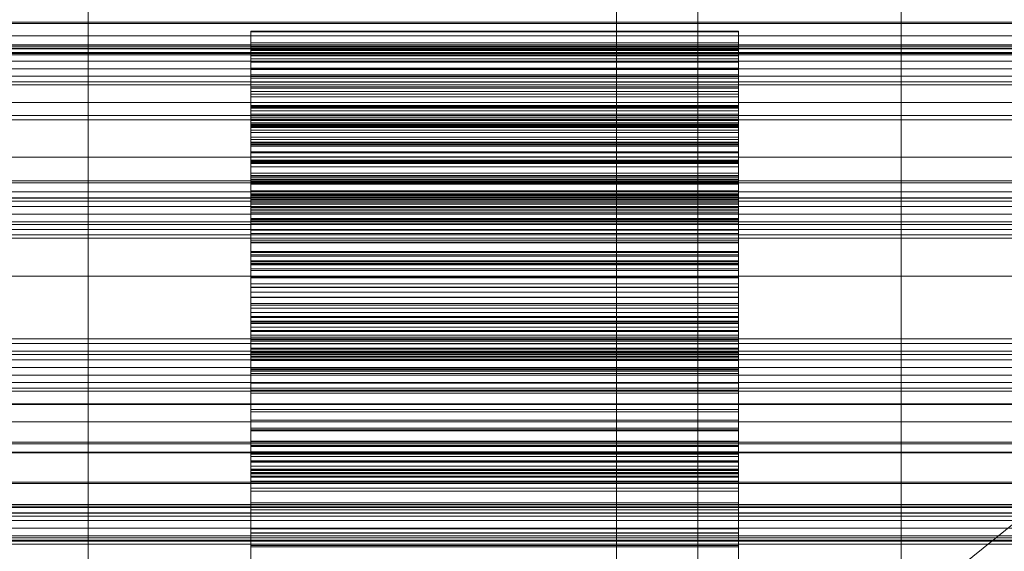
# Model space of a CAD drawing. Header units: millimetres. Extents: x -2233 to 65662, y -50530 to 6847.
# Tile 186 of 256: x 542 to 663, y -33799 to -33734. Entities that reach past the tile are written whole.
import ezdxf

# ---------------------------------------------------------------- set-up
doc = ezdxf.new("R2010")
doc.units = ezdxf.units.MM
for name, color, linetype, lineweight in [('COTAS_O', 1, 'Continuous', 0), ('COTAS_P', 1, 'Continuous', 0), ('frontal_briquetadora', 7, 'Continuous', 0), ('frontal_C01', 7, 'Continuous', 0), ('frontal_C03', 7, 'Continuous', 0), ('frontal_mezcladora', 7, 'Continuous', 0), ('frontal_secador', 7, 'Continuous', 0)]:
    doc.layers.add(name, color=color, linetype=linetype, lineweight=lineweight)
doc.dimstyles.new('R19_100', dxfattribs={"dimtxt": 250, "dimasz": 150, "dimexe": 150, "dimexo": 80, "dimgap": 100, "dimtad": 1, "dimtih": 1, "dimtoh": 1, "dimdsep": 46, "dimcen": 0.09, "dimadec": 0, "dimazin": 0, "dimtfac": 1, "dimtdec": 4, "dimtofl": 0, "dimtmove": 0, "dimatfit": 3, "dimfxl": 1, "dimtolj": 1, "dimtzin": 0, "dimarcsym": 0})

# ---------------------------------------------------------------- blocks, each defined once
blk = doc.blocks.new('DIM_R32_39')
at = {"layer": 'COTAS_O'}
for p, q in [((-1725, -33700), (-1575, -33655)), ((1725, -33700), (1575, -33655)), ((-1725, -34400), (-1725, -33700)), ((-1725, -33700), (1725, -33700)), ((-1725, -33700), (-1575, -33745)), ((1725, -33700), (1575, -33745)), ((1725, -34400), (1725, -33700))]:
    blk.add_line(p, q, dxfattribs=at)
blk.add_text('3450 O', height=250, dxfattribs=at).set_placement((0, -33600))
blk = doc.blocks.new('DIM_R32_40')
at = {"layer": 'COTAS_P'}
for p, q in [((-150, -32200), (550, -32200)), ((550, -32200), (505, -32350)), ((550, -34800), (550, -32200)), ((550, -32200), (595, -32350)), ((550, -34800), (505, -34650)), ((550, -34800), (595, -34650)), ((-150, -34800), (550, -34800))]:
    blk.add_line(p, q, dxfattribs=at)
blk.add_text('2600 P', height=250, rotation=90, dxfattribs=at).set_placement((450, -33500))

msp = doc.modelspace()

# ---------------------------------------------------------------- linework, layer by layer
at = {"layer": 'frontal_briquetadora'}
for p, q in [((570, -33737.351), (570, -33735.082)), ((630, -33735.082), (570, -33735.082)), ((570, -33735.082), (570, -33735.179)), ((630, -33735.179), (570, -33735.179)), ((570, -33735.179), (570, -33737.484)), ((630, -33737.351), (630, -33735.082)), ((630, -33735.082), (630, -33735.179)), ((630, -33735.179), (630, -33737.484)), ((570, -33738.497), (570, -33736.551)), ((630, -33736.551), (570, -33736.551)), ((570, -33736.551), (570, -33738.15)), ((630, -33738.497), (630, -33736.551)), ((630, -33736.551), (630, -33738.15)), ((570, -33738.815), (570, -33737.026)), ((630, -33737.026), (570, -33737.026)), ((570, -33737.026), (570, -33738.924)), ((570, -33739.636), (570, -33737.351)), ((630, -33737.351), (570, -33737.351)), ((630, -33737.484), (570, -33737.484)), ((570, -33737.484), (570, -33739.8)), ((630, -33738.15), (570, -33738.15)), ((570, -33738.15), (570, -33740.677)), ((630, -33738.815), (630, -33737.026)), ((630, -33737.026), (630, -33738.924)), ((630, -33739.636), (630, -33737.351)), ((630, -33737.484), (630, -33739.8)), ((630, -33738.15), (630, -33740.677)), ((570, -33740.487), (570, -33738.497)), ((630, -33738.497), (570, -33738.497)), ((570, -33741.363), (570, -33738.815)), ((630, -33738.815), (570, -33738.815)), ((630, -33738.924), (570, -33738.924)), ((570, -33738.924), (570, -33740.87)), ((630, -33740.487), (630, -33738.497)), ((630, -33741.363), (630, -33738.815)), ((630, -33738.924), (630, -33740.87)), ((570, -33741.93), (570, -33739.636)), ((630, -33739.636), (570, -33739.636)), ((630, -33739.8), (570, -33739.8)), ((570, -33739.8), (570, -33742.123)), ((570, -33742.516), (570, -33740.487)), ((630, -33740.487), (570, -33740.487)), ((630, -33741.93), (630, -33739.636)), ((630, -33739.8), (630, -33742.123)), ((630, -33742.516), (630, -33740.487)), ((630, -33740.677), (570, -33740.677)), ((570, -33740.677), (570, -33743.186)), ((630, -33740.87), (570, -33740.87)), ((570, -33740.87), (570, -33742.858)), ((570, -33743.89), (570, -33741.363)), ((630, -33741.363), (570, -33741.363)), ((630, -33740.677), (630, -33743.186)), ((630, -33740.87), (630, -33742.858)), ((630, -33743.89), (630, -33741.363)), ((570, -33744.23), (570, -33741.93)), ((630, -33741.93), (570, -33741.93)), ((630, -33742.123), (570, -33742.123)), ((570, -33742.123), (570, -33744.446)), ((570, -33744.58), (570, -33742.516)), ((630, -33742.516), (570, -33742.516)), ((570, -33742.858), (570, -33744.886)), ((570, -33746.078), (570, -33742.862)), ((630, -33742.862), (570, -33742.862)), ((570, -33742.862), (570, -33744.352)), ((630, -33744.23), (630, -33741.93)), ((630, -33742.123), (630, -33744.446)), ((630, -33744.58), (630, -33742.516)), ((630, -33742.858), (630, -33744.886)), ((630, -33746.078), (630, -33742.862)), ((630, -33742.862), (630, -33744.352)), ((630, -33743.186), (570, -33743.186)), ((570, -33743.186), (570, -33745.672)), ((570, -33745.318), (570, -33743.885)), ((630, -33743.885), (570, -33743.885)), ((570, -33743.885), (570, -33747.277)), ((570, -33746.39), (570, -33743.89)), ((570, -33746.528), (570, -33744.23)), ((630, -33744.23), (570, -33744.23)), ((630, -33743.186), (630, -33745.672)), ((630, -33745.318), (630, -33743.885)), ((630, -33743.885), (630, -33747.277)), ((630, -33746.39), (630, -33743.89)), ((630, -33746.528), (630, -33744.23)), ((630, -33744.352), (570, -33744.352)), ((570, -33744.352), (570, -33745.915)), ((630, -33744.446), (570, -33744.446)), ((570, -33744.446), (570, -33746.764)), ((570, -33746.676), (570, -33744.58)), ((630, -33744.58), (570, -33744.58)), ((630, -33744.886), (570, -33744.886)), ((570, -33744.886), (570, -33746.95)), ((570, -33746.827), (570, -33745.318)), ((630, -33745.318), (570, -33745.318)), ((630, -33744.352), (630, -33745.915)), ((630, -33744.446), (630, -33746.764)), ((630, -33746.676), (630, -33744.58)), ((630, -33744.886), (630, -33746.95)), ((630, -33746.827), (630, -33745.318)), ((630, -33745.672), (570, -33745.672)), ((570, -33745.672), (570, -33748.127)), ((630, -33745.915), (570, -33745.915)), ((570, -33745.915), (570, -33747.548)), ((570, -33748.735), (570, -33746.078)), ((630, -33746.078), (570, -33746.078)), ((570, -33748.856), (570, -33746.39)), ((630, -33746.39), (570, -33746.39)), ((570, -33748.819), (570, -33746.528)), ((630, -33746.528), (570, -33746.528)), ((570, -33748.801), (570, -33746.676)), ((630, -33746.676), (570, -33746.676)), ((630, -33745.672), (630, -33748.127)), ((630, -33745.915), (630, -33747.548)), ((630, -33748.735), (630, -33746.078)), ((630, -33748.856), (630, -33746.39)), ((630, -33748.819), (630, -33746.528)), ((630, -33748.801), (630, -33746.676)), ((630, -33746.764), (570, -33746.764)), ((570, -33746.764), (570, -33749.07)), ((570, -33748.409), (570, -33746.827)), ((630, -33746.827), (570, -33746.827)), ((630, -33746.95), (570, -33746.95)), ((570, -33746.95), (570, -33749.047)), ((630, -33747.277), (570, -33747.277)), ((570, -33747.277), (570, -33749.94)), ((630, -33747.548), (570, -33747.548)), ((570, -33747.548), (570, -33749.25)), ((630, -33746.764), (630, -33749.07)), ((630, -33748.409), (630, -33746.827)), ((630, -33746.95), (630, -33749.047)), ((630, -33747.277), (630, -33749.94)), ((630, -33747.548), (630, -33749.25)), ((630, -33748.127), (570, -33748.127)), ((570, -33748.127), (570, -33750.545)), ((570, -33750.064), (570, -33748.409)), ((630, -33748.409), (570, -33748.409)), ((570, -33751.343), (570, -33748.735)), ((630, -33748.735), (570, -33748.735)), ((570, -33750.953), (570, -33748.801)), ((630, -33748.801), (570, -33748.801)), ((570, -33751.095), (570, -33748.819)), ((630, -33748.819), (570, -33748.819)), ((570, -33751.279), (570, -33748.856)), ((630, -33748.856), (570, -33748.856)), ((630, -33749.047), (570, -33749.047)), ((570, -33749.047), (570, -33751.177)), ((630, -33749.07), (570, -33749.07)), ((570, -33749.07), (570, -33751.356)), ((630, -33748.127), (630, -33750.545)), ((630, -33750.064), (630, -33748.409)), ((630, -33751.343), (630, -33748.735)), ((630, -33750.953), (630, -33748.801)), ((630, -33751.095), (630, -33748.819)), ((630, -33751.279), (630, -33748.856)), ((630, -33749.047), (630, -33751.177)), ((630, -33749.07), (630, -33751.356)), ((630, -33749.25), (570, -33749.25)), ((570, -33749.25), (570, -33751.02)), ((630, -33749.94), (570, -33749.94)), ((570, -33749.94), (570, -33752.551)), ((570, -33751.79), (570, -33750.064)), ((630, -33750.064), (570, -33750.064)), ((630, -33749.25), (630, -33751.02)), ((630, -33749.94), (630, -33752.551)), ((630, -33751.79), (630, -33750.064)), ((630, -33750.545), (570, -33750.545)), ((570, -33750.545), (570, -33752.915)), ((570, -33753.136), (570, -33750.953)), ((630, -33750.953), (570, -33750.953)), ((630, -33751.02), (570, -33751.02)), ((570, -33751.02), (570, -33752.857)), ((570, -33753.342), (570, -33751.095)), ((630, -33751.095), (570, -33751.095)), ((630, -33751.177), (570, -33751.177)), ((570, -33751.177), (570, -33753.345)), ((570, -33753.651), (570, -33751.279)), ((630, -33751.279), (570, -33751.279)), ((570, -33753.895), (570, -33751.343)), ((630, -33751.343), (570, -33751.343)), ((630, -33751.356), (570, -33751.356)), ((570, -33751.356), (570, -33753.604)), ((630, -33750.545), (630, -33752.915)), ((630, -33753.136), (630, -33750.953)), ((630, -33751.02), (630, -33752.857)), ((630, -33753.342), (630, -33751.095)), ((630, -33751.177), (630, -33753.345)), ((630, -33753.651), (630, -33751.279)), ((630, -33753.895), (630, -33751.343)), ((630, -33751.356), (630, -33753.604)), ((570, -33753.588), (570, -33751.79)), ((630, -33751.79), (570, -33751.79)), ((630, -33752.551), (570, -33752.551)), ((570, -33752.551), (570, -33755.103)), ((630, -33753.588), (630, -33751.79)), ((630, -33752.551), (630, -33755.103)), ((630, -33752.857), (570, -33752.857)), ((570, -33752.857), (570, -33754.768)), ((630, -33752.915), (570, -33752.915)), ((570, -33752.915), (570, -33755.223)), ((570, -33763.445), (570, -33753.136)), ((630, -33753.136), (570, -33753.136)), ((570, -33763.625), (570, -33753.342)), ((630, -33753.342), (570, -33753.342)), ((630, -33753.345), (570, -33753.345)), ((570, -33753.345), (570, -33763.628)), ((570, -33755.465), (570, -33753.588)), ((630, -33753.588), (570, -33753.588)), ((630, -33753.604), (570, -33753.604)), ((570, -33753.604), (570, -33763.854)), ((570, -33755.955), (570, -33753.651)), ((630, -33753.651), (570, -33753.651)), ((570, -33754.755), (570, -33753.796)), ((630, -33753.796), (570, -33753.796)), ((570, -33753.796), (570, -33758.467)), ((570, -33756.383), (570, -33753.895)), ((630, -33753.895), (570, -33753.895)), ((630, -33752.857), (630, -33754.768)), ((630, -33752.915), (630, -33755.223)), ((630, -33763.445), (630, -33753.136)), ((630, -33763.625), (630, -33753.342)), ((630, -33753.345), (630, -33763.628)), ((630, -33755.465), (630, -33753.588)), ((630, -33753.604), (630, -33763.854)), ((630, -33755.955), (630, -33753.651)), ((630, -33754.755), (630, -33753.796)), ((630, -33753.796), (630, -33758.467)), ((630, -33756.383), (630, -33753.895)), ((570, -33755.813), (570, -33754.755)), ((630, -33754.755), (570, -33754.755)), ((630, -33754.768), (570, -33754.768)), ((570, -33754.768), (570, -33756.775)), ((630, -33755.103), (570, -33755.103)), ((570, -33755.103), (570, -33757.587)), ((630, -33755.813), (630, -33754.755)), ((630, -33754.768), (630, -33756.775)), ((630, -33755.103), (630, -33757.587)), ((630, -33755.223), (570, -33755.223)), ((570, -33755.223), (570, -33757.435)), ((570, -33760.14), (570, -33755.316)), ((630, -33755.316), (570, -33755.316)), ((570, -33755.316), (570, -33756.211)), ((570, -33757.446), (570, -33755.465)), ((630, -33755.465), (570, -33755.465)), ((570, -33756.969), (570, -33755.813)), ((630, -33755.813), (570, -33755.813)), ((570, -33758.156), (570, -33755.955)), ((630, -33755.955), (570, -33755.955)), ((630, -33756.211), (570, -33756.211)), ((570, -33756.211), (570, -33757.207)), ((630, -33755.223), (630, -33757.435)), ((630, -33760.14), (630, -33755.316)), ((630, -33755.316), (630, -33756.211)), ((630, -33757.446), (630, -33755.465)), ((630, -33756.969), (630, -33755.813)), ((630, -33758.156), (630, -33755.955)), ((630, -33756.211), (630, -33757.207)), ((570, -33758.799), (570, -33756.383)), ((630, -33756.383), (570, -33756.383)), ((630, -33756.775), (570, -33756.775)), ((570, -33756.775), (570, -33766.626)), ((570, -33758.223), (570, -33756.969)), ((630, -33756.969), (570, -33756.969)), ((630, -33757.207), (570, -33757.207)), ((570, -33757.207), (570, -33758.305)), ((630, -33757.435), (570, -33757.435)), ((570, -33757.435), (570, -33767.203)), ((570, -33767.213), (570, -33757.446)), ((630, -33757.446), (570, -33757.446)), ((630, -33757.587), (570, -33757.587)), ((570, -33757.587), (570, -33759.995)), ((630, -33758.799), (630, -33756.383)), ((630, -33756.775), (630, -33766.626)), ((630, -33758.223), (630, -33756.969)), ((630, -33757.207), (630, -33758.305)), ((630, -33757.435), (630, -33767.203)), ((630, -33767.213), (630, -33757.446)), ((630, -33757.587), (630, -33759.995)), ((570, -33767.834), (570, -33758.156)), ((630, -33758.156), (570, -33758.156)), ((570, -33759.577), (570, -33758.223)), ((630, -33758.223), (570, -33758.223)), ((630, -33758.305), (570, -33758.305)), ((570, -33758.305), (570, -33759.503)), ((630, -33758.467), (570, -33758.467)), ((570, -33758.467), (570, -33761.121)), ((570, -33761.129), (570, -33758.799)), ((630, -33758.799), (570, -33758.799)), ((630, -33767.834), (630, -33758.156)), ((630, -33759.577), (630, -33758.223)), ((630, -33758.305), (630, -33759.503)), ((630, -33758.467), (630, -33761.121)), ((630, -33761.129), (630, -33758.799)), ((630, -33759.503), (570, -33759.503)), ((570, -33759.503), (570, -33760.805)), ((570, -33761.034), (570, -33759.577)), ((630, -33759.577), (570, -33759.577)), ((630, -33759.995), (570, -33759.995)), ((570, -33759.995), (570, -33762.313)), ((630, -33759.503), (630, -33760.805)), ((630, -33761.034), (630, -33759.577)), ((630, -33759.995), (630, -33762.313)), ((570, -33762.785), (570, -33760.14)), ((630, -33760.14), (570, -33760.14)), ((630, -33760.805), (570, -33760.805)), ((570, -33760.805), (570, -33762.214)), ((570, -33762.608), (570, -33761.034)), ((630, -33761.034), (570, -33761.034)), ((630, -33761.121), (570, -33761.121)), ((570, -33761.121), (570, -33763.697)), ((570, -33763.354), (570, -33761.129)), ((630, -33761.129), (570, -33761.129)), ((630, -33762.785), (630, -33760.14)), ((630, -33760.805), (630, -33762.214)), ((630, -33762.608), (630, -33761.034)), ((630, -33761.121), (630, -33763.697)), ((630, -33763.354), (630, -33761.129)), ((630, -33762.214), (570, -33762.214)), ((570, -33762.214), (570, -33763.743)), ((630, -33762.313), (570, -33762.313)), ((570, -33762.313), (570, -33764.521)), ((630, -33762.214), (630, -33763.743)), ((630, -33762.313), (630, -33764.521)), ((570, -33764.34), (570, -33762.608)), ((630, -33762.608), (570, -33762.608)), ((570, -33765.349), (570, -33762.785)), ((630, -33762.785), (570, -33762.785)), ((570, -33765.421), (570, -33763.354)), ((630, -33763.354), (570, -33763.354)), ((570, -33763.628), (570, -33763.445)), ((630, -33763.445), (570, -33763.445)), ((570, -33766.626), (570, -33763.625)), ((630, -33763.625), (570, -33763.625)), ((630, -33764.34), (630, -33762.608)), ((630, -33765.349), (630, -33762.785)), ((630, -33765.421), (630, -33763.354)), ((630, -33763.628), (630, -33763.445)), ((630, -33766.626), (630, -33763.625)), ((630, -33763.697), (570, -33763.697)), ((570, -33763.697), (570, -33766.188)), ((630, -33763.743), (570, -33763.743)), ((570, -33763.743), (570, -33765.438)), ((630, -33763.854), (570, -33763.854)), ((570, -33763.854), (570, -33767.213)), ((570, -33773.239), (570, -33764.34)), ((630, -33764.34), (570, -33764.34)), ((630, -33764.521), (570, -33764.521)), ((570, -33764.521), (570, -33766.564)), ((630, -33763.697), (630, -33766.188)), ((630, -33763.743), (630, -33765.438)), ((630, -33763.854), (630, -33767.213)), ((630, -33773.239), (630, -33764.34)), ((630, -33764.521), (630, -33766.564)), ((570, -33767.824), (570, -33765.349)), ((630, -33765.349), (570, -33765.349)), ((570, -33774.184), (570, -33765.421)), ((630, -33765.421), (570, -33765.421)), ((630, -33765.438), (570, -33765.438)), ((570, -33765.438), (570, -33774.199)), ((630, -33767.824), (630, -33765.349)), ((630, -33774.184), (630, -33765.421)), ((630, -33765.438), (630, -33774.199)), ((630, -33766.188), (570, -33766.188)), ((570, -33766.188), (570, -33768.584)), ((630, -33766.564), (570, -33766.564)), ((570, -33766.564), (570, -33775.184)), ((630, -33766.626), (570, -33766.626)), ((630, -33767.203), (570, -33767.203)), ((570, -33767.203), (570, -33773.239)), ((630, -33767.213), (570, -33767.213)), ((630, -33766.188), (630, -33768.584)), ((630, -33766.564), (630, -33775.184)), ((630, -33767.203), (630, -33773.239)), ((570, -33770.203), (570, -33767.824)), ((630, -33767.824), (570, -33767.824)), ((570, -33774.199), (570, -33767.834)), ((630, -33767.834), (570, -33767.834)), ((630, -33770.203), (630, -33767.824)), ((630, -33774.199), (630, -33767.834)), ((630, -33768.584), (570, -33768.584)), ((570, -33768.584), (570, -33770.877)), ((570, -33774.696), (570, -33768.804)), ((630, -33768.804), (570, -33768.804)), ((570, -33768.804), (570, -33769.183)), ((630, -33769.183), (570, -33769.183)), ((570, -33769.183), (570, -33769.684)), ((630, -33769.684), (570, -33769.684)), ((570, -33769.684), (570, -33770.305)), ((630, -33768.584), (630, -33770.877)), ((630, -33774.696), (630, -33768.804)), ((630, -33768.804), (630, -33769.183)), ((630, -33769.183), (630, -33769.684)), ((630, -33769.684), (630, -33770.305)), ((570, -33772.474), (570, -33770.203)), ((630, -33770.203), (570, -33770.203)), ((630, -33770.305), (570, -33770.305)), ((570, -33770.305), (570, -33771.048)), ((570, -33771.057), (570, -33770.745)), ((630, -33770.745), (570, -33770.745)), ((570, -33770.745), (570, -33776.759)), ((630, -33770.877), (570, -33770.877)), ((570, -33770.877), (570, -33773.05)), ((630, -33772.474), (630, -33770.203)), ((630, -33770.305), (630, -33771.048)), ((630, -33771.057), (630, -33770.745)), ((630, -33770.745), (630, -33776.759)), ((630, -33770.877), (630, -33773.05)), ((630, -33771.048), (570, -33771.048)), ((570, -33771.048), (570, -33771.918)), ((570, -33771.491), (570, -33771.057)), ((630, -33771.057), (570, -33771.057)), ((570, -33772.048), (570, -33771.491)), ((630, -33771.491), (570, -33771.491)), ((630, -33771.918), (570, -33771.918)), ((570, -33771.918), (570, -33772.923)), ((570, -33772.731), (570, -33772.048)), ((630, -33772.048), (570, -33772.048)), ((630, -33771.048), (630, -33771.918)), ((630, -33771.491), (630, -33771.057)), ((630, -33772.048), (630, -33771.491)), ((630, -33771.918), (630, -33772.923)), ((630, -33772.731), (630, -33772.048)), ((570, -33774.622), (570, -33772.474)), ((630, -33772.474), (570, -33772.474)), ((570, -33773.542), (570, -33772.731)), ((630, -33772.731), (570, -33772.731)), ((630, -33772.923), (570, -33772.923)), ((570, -33772.923), (570, -33774.08)), ((630, -33773.05), (570, -33773.05)), ((570, -33773.05), (570, -33775.08)), ((630, -33773.239), (570, -33773.239)), ((630, -33774.622), (630, -33772.474)), ((630, -33773.542), (630, -33772.731)), ((630, -33772.923), (630, -33774.08)), ((630, -33773.05), (630, -33775.08)), ((570, -33774.492), (570, -33773.542)), ((630, -33773.542), (570, -33773.542)), ((630, -33774.08), (570, -33774.08)), ((570, -33774.08), (570, -33775.45)), ((570, -33782.95), (570, -33774.184)), ((630, -33774.184), (570, -33774.184)), ((630, -33774.199), (570, -33774.199)), ((570, -33775.597), (570, -33774.492)), ((630, -33774.492), (570, -33774.492)), ((630, -33774.492), (630, -33773.542)), ((630, -33774.08), (630, -33775.45)), ((630, -33782.95), (630, -33774.184)), ((630, -33775.597), (630, -33774.492)), ((570, -33776.623), (570, -33774.622)), ((630, -33774.622), (570, -33774.622)), ((570, -33777.214), (570, -33774.696)), ((630, -33774.696), (570, -33774.696)), ((630, -33775.08), (570, -33775.08)), ((570, -33775.08), (570, -33776.898)), ((630, -33775.184), (570, -33775.184)), ((570, -33775.184), (570, -33784.236)), ((630, -33775.45), (570, -33775.45)), ((570, -33775.45), (570, -33782.95)), ((570, -33776.921), (570, -33775.597)), ((630, -33775.597), (570, -33775.597)), ((630, -33776.623), (630, -33774.622)), ((630, -33777.214), (630, -33774.696)), ((630, -33775.08), (630, -33776.898)), ((630, -33775.184), (630, -33784.236)), ((630, -33775.45), (630, -33782.95)), ((630, -33776.921), (630, -33775.597)), ((570, -33778.406), (570, -33776.623)), ((630, -33776.623), (570, -33776.623)), ((630, -33776.759), (570, -33776.759)), ((570, -33776.759), (570, -33779.254)), ((630, -33776.898), (570, -33776.898)), ((570, -33776.898), (570, -33784.217)), ((570, -33784.236), (570, -33776.921)), ((630, -33776.921), (570, -33776.921)), ((630, -33778.406), (630, -33776.623)), ((630, -33776.759), (630, -33779.254)), ((630, -33776.898), (630, -33784.217)), ((630, -33784.236), (630, -33776.921)), ((570, -33779.629), (570, -33777.214)), ((630, -33777.214), (570, -33777.214)), ((630, -33779.629), (630, -33777.214)), ((570, -33785.535), (570, -33778.406)), ((630, -33778.406), (570, -33778.406)), ((630, -33779.254), (570, -33779.254)), ((570, -33779.254), (570, -33781.642)), ((630, -33785.535), (630, -33778.406)), ((630, -33779.254), (630, -33781.642)), ((570, -33781.933), (570, -33779.629)), ((630, -33779.629), (570, -33779.629)), ((630, -33781.933), (630, -33779.629)), ((630, -33781.642), (570, -33781.642)), ((570, -33781.642), (570, -33783.917)), ((630, -33781.642), (630, -33783.917)), ((570, -33784.118), (570, -33781.933)), ((630, -33781.933), (570, -33781.933)), ((630, -33782.95), (570, -33782.95)), ((630, -33784.118), (630, -33781.933)), ((630, -33783.917), (570, -33783.917)), ((570, -33783.917), (570, -33786.071)), ((570, -33786.172), (570, -33784.118)), ((630, -33784.118), (570, -33784.118)), ((570, -33784.217), (570, -33795.275)), ((630, -33784.217), (570, -33784.217)), ((630, -33784.236), (570, -33784.236)), ((630, -33783.917), (630, -33786.071)), ((630, -33786.172), (630, -33784.118)), ((630, -33784.217), (630, -33795.275)), ((570, -33796.822), (570, -33785.535)), ((630, -33785.535), (570, -33785.535)), ((630, -33786.071), (570, -33786.071)), ((570, -33786.071), (570, -33788.091)), ((570, -33788.08), (570, -33786.172)), ((630, -33786.172), (570, -33786.172)), ((630, -33796.822), (630, -33785.535)), ((630, -33786.071), (630, -33788.091)), ((630, -33788.08), (630, -33786.172)), ((570, -33786.887), (570, -33786.832)), ((630, -33786.832), (570, -33786.832)), ((570, -33786.832), (570, -33786.915)), ((570, -33787.082), (570, -33786.887)), ((630, -33786.887), (570, -33786.887)), ((630, -33786.915), (570, -33786.915)), ((570, -33786.915), (570, -33787.133)), ((570, -33787.426), (570, -33787.082)), ((630, -33787.082), (570, -33787.082)), ((630, -33787.133), (570, -33787.133)), ((570, -33787.133), (570, -33793.952)), ((570, -33787.927), (570, -33787.426)), ((630, -33787.426), (570, -33787.426)), ((630, -33786.887), (630, -33786.832)), ((630, -33786.832), (630, -33786.915)), ((630, -33787.082), (630, -33786.887)), ((630, -33786.915), (630, -33787.133)), ((630, -33787.426), (630, -33787.082)), ((630, -33787.133), (630, -33793.952)), ((630, -33787.927), (630, -33787.426)), ((570, -33788.61), (570, -33787.927)), ((630, -33787.927), (570, -33787.927)), ((570, -33789.813), (570, -33788.08)), ((630, -33788.08), (570, -33788.08)), ((630, -33788.091), (570, -33788.091)), ((570, -33788.091), (570, -33789.962)), ((570, -33789.548), (570, -33788.61)), ((630, -33788.61), (570, -33788.61)), ((570, -33788.962), (570, -33788.951)), ((630, -33788.951), (570, -33788.951)), ((570, -33788.951), (570, -33789.083)), ((570, -33789.112), (570, -33788.962)), ((630, -33788.962), (570, -33788.962)), ((630, -33789.083), (570, -33789.083)), ((570, -33789.083), (570, -33789.364)), ((630, -33788.61), (630, -33787.927)), ((630, -33789.813), (630, -33788.08)), ((630, -33788.091), (630, -33789.962)), ((630, -33789.548), (630, -33788.61)), ((630, -33788.962), (630, -33788.951)), ((630, -33788.951), (630, -33789.083)), ((630, -33789.112), (630, -33788.962)), ((630, -33789.083), (630, -33789.364)), ((570, -33789.398), (570, -33789.112)), ((630, -33789.112), (570, -33789.112)), ((630, -33789.364), (570, -33789.364)), ((570, -33789.364), (570, -33789.806)), ((570, -33796.302), (570, -33789.398)), ((630, -33789.398), (570, -33789.398)), ((570, -33795.275), (570, -33789.548)), ((630, -33789.548), (570, -33789.548)), ((570, -33789.806), (570, -33790.432)), ((570, -33791.291), (570, -33789.813)), ((630, -33789.813), (570, -33789.813)), ((630, -33789.962), (570, -33789.962)), ((570, -33789.962), (570, -33791.655)), ((630, -33789.398), (630, -33789.112)), ((630, -33789.364), (630, -33789.806)), ((630, -33796.302), (630, -33789.398)), ((630, -33795.275), (630, -33789.548)), ((630, -33789.806), (630, -33790.432)), ((630, -33791.291), (630, -33789.813)), ((630, -33789.962), (630, -33791.655)), ((630, -33790.432), (570, -33790.432)), ((570, -33790.432), (570, -33791.318)), ((570, -33796.798), (570, -33791.291)), ((630, -33791.291), (570, -33791.291)), ((630, -33791.318), (570, -33791.318)), ((570, -33791.318), (570, -33796.822)), ((630, -33790.432), (630, -33791.318)), ((630, -33796.798), (630, -33791.291)), ((630, -33791.318), (630, -33796.822)), ((630, -33791.655), (570, -33791.655)), ((570, -33791.655), (570, -33793.089)), ((630, -33791.655), (630, -33793.089)), ((630, -33793.089), (570, -33793.089)), ((570, -33793.089), (570, -33798.37)), ((630, -33793.089), (630, -33798.37)), ((630, -33793.952), (570, -33793.952)), ((570, -33793.952), (570, -33796.208)), ((630, -33793.952), (630, -33796.208)), ((630, -33795.275), (570, -33795.275)), ((630, -33796.208), (570, -33796.208)), ((570, -33796.208), (570, -33798.34)), ((570, -33798.52), (570, -33796.302)), ((630, -33796.302), (570, -33796.302)), ((630, -33796.208), (630, -33798.34)), ((630, -33798.52), (630, -33796.302)), ((570, -33809.593), (570, -33796.798)), ((630, -33796.798), (570, -33796.798)), ((630, -33796.822), (570, -33796.822)), ((630, -33809.593), (630, -33796.798)), ((630, -33798.34), (570, -33798.34)), ((570, -33798.34), (570, -33800.342)), ((630, -33798.37), (570, -33798.37)), ((570, -33798.37), (570, -33811.324)), ((570, -33800.613), (570, -33798.52)), ((630, -33798.52), (570, -33798.52)), ((630, -33798.34), (630, -33800.342)), ((630, -33798.37), (630, -33811.324)), ((630, -33800.613), (630, -33798.52))]:
    msp.add_line(p, q, dxfattribs=at)
at = {"layer": 'frontal_C01'}
for p, q in [((980, -33750.588), (-980, -33750.588)), ((980, -33755.588), (-980, -33755.588))]:
    msp.add_line(p, q, dxfattribs=at)
at = {"layer": 'frontal_C03'}
for p, q in [((-1424.399, -35474.583), (1405.601, -33199.271)), ((1250, -33736.793), (-1250, -33736.793)), ((1250, -33737.179), (-1250, -33737.179)), ((1250, -33737.845), (-1250, -33737.845)), ((-1250, -33738.777), (1250, -33738.777)), ((1250, -33739.719), (-1250, -33739.719)), ((1250, -33740.651), (-1250, -33740.651)), ((1250, -33741.317), (-1250, -33741.317)), ((1250, -33741.703), (-1250, -33741.703)), ((1250, -33755.627), (-1250, -33755.627)), ((1250, -33756.013), (-1250, -33756.013)), ((1250, -33756.679), (-1250, -33756.679)), ((-1250, -33757.611), (1250, -33757.611)), ((1250, -33758.553), (-1250, -33758.553)), ((1250, -33759.485), (-1250, -33759.485)), ((1250, -33760.151), (-1250, -33760.151)), ((1250, -33760.537), (-1250, -33760.537)), ((1250, -33774.461), (-1250, -33774.461)), ((1250, -33774.847), (-1250, -33774.847)), ((1250, -33775.513), (-1250, -33775.513)), ((-1250, -33776.445), (1250, -33776.445)), ((1250, -33777.387), (-1250, -33777.387)), ((1250, -33778.319), (-1250, -33778.319)), ((1250, -33778.985), (-1250, -33778.985)), ((1250, -33779.371), (-1250, -33779.371)), ((1250, -33780.925), (-1250, -33780.925)), ((1250, -33781.011), (-1250, -33781.011)), ((1250, -33785.624), (-1250, -33785.624)), ((1250, -33785.868), (-1250, -33785.868)), ((1250, -33786.881), (-1250, -33786.881)), ((1250, -33786.948), (-1250, -33786.948)), ((1250, -33790.552), (-1250, -33790.552)), ((1250, -33790.743), (-1250, -33790.743)), ((1250, -33793.295), (-1250, -33793.295)), ((1250, -33793.681), (-1250, -33793.681)), ((1250, -33794.347), (-1250, -33794.347)), ((1250, -33794.392), (-1250, -33794.392)), ((1250, -33794.758), (-1250, -33794.758)), ((-1250, -33795.279), (1250, -33795.279)), ((1250, -33796.221), (-1250, -33796.221)), ((1250, -33797.153), (-1250, -33797.153)), ((1250, -33797.402), (-1250, -33797.402)), ((1250, -33797.688), (-1250, -33797.688)), ((1250, -33797.819), (-1250, -33797.819)), ((1250, -33798.205), (-1250, -33798.205))]:
    msp.add_line(p, q, dxfattribs=at)
at = {"layer": 'frontal_mezcladora'}
for p, q in [((625, -34725), (625, -33700)), ((650, -34725), (650, -33700)), ((615, -34760), (615, -33730)), ((625, -34725), (625, -33730)), ((650, -34760), (650, -33730))]:
    msp.add_line(p, q, dxfattribs=at)
at = {"layer": 'frontal_secador'}
for p, q in [((1320, -33734), (-1320, -33734)), ((1250, -33734.141), (-1250, -33734.141)), ((1320, -33735.657), (-1320, -33735.657)), ((1320, -33736.928), (-1320, -33736.928)), ((1320, -33737.727), (-1320, -33737.727)), ((1320, -33738), (-1320, -33738)), ((1250, -33737.285), (-1250, -33737.285)), ((1250, -33738), (-1250, -33738)), ((1250, -33741.314), (-1250, -33741.314)), ((1250, -33743.856), (-1250, -33743.856)), ((1250, -33745.455), (-1250, -33745.455)), ((1250, -33746), (-1250, -33746)), ((1360, -33753.5), (-1360, -33753.5)), ((1250, -33753.75), (-1250, -33753.75)), ((1360, -33754.863), (-1360, -33754.863)), ((1360, -33758.859), (-1360, -33758.859)), ((1360, -33765.216), (-1360, -33765.216)), ((1250, -33772.924), (-1250, -33772.924)), ((1360, -33773.5), (-1360, -33773.5)), ((1360, -33783.147), (-1360, -33783.147)), ((-1360, -33793.5), (1360, -33793.5)), ((-1250, -33793.5), (1250, -33793.5))]:
    msp.add_line(p, q, dxfattribs=at)

# ---------------------------------------------------------------- dimensions: what is measured, and where the dimension line sits
at = {"layer": 'COTAS_O'}
dim = msp.add_aligned_dim(p1=(-1725, -34400), p2=(1725, -34400), distance=700, text='<> O', dimstyle='R19_100', dxfattribs=at)
dim.commit()
dim.dimension.update_dxf_attribs({"geometry": 'DIM_R32_39', "text_midpoint": (0, -33700)})
at = {"layer": 'COTAS_P'}
dim = msp.add_aligned_dim(p1=(-150, -34800), p2=(-150, -32200), distance=-700, text='<> P', dimstyle='R19_100', dxfattribs=at)
dim.commit()
dim.dimension.update_dxf_attribs({"geometry": 'DIM_R32_40', "text_midpoint": (550, -33500)})

doc.saveas('drawing.dxf')
